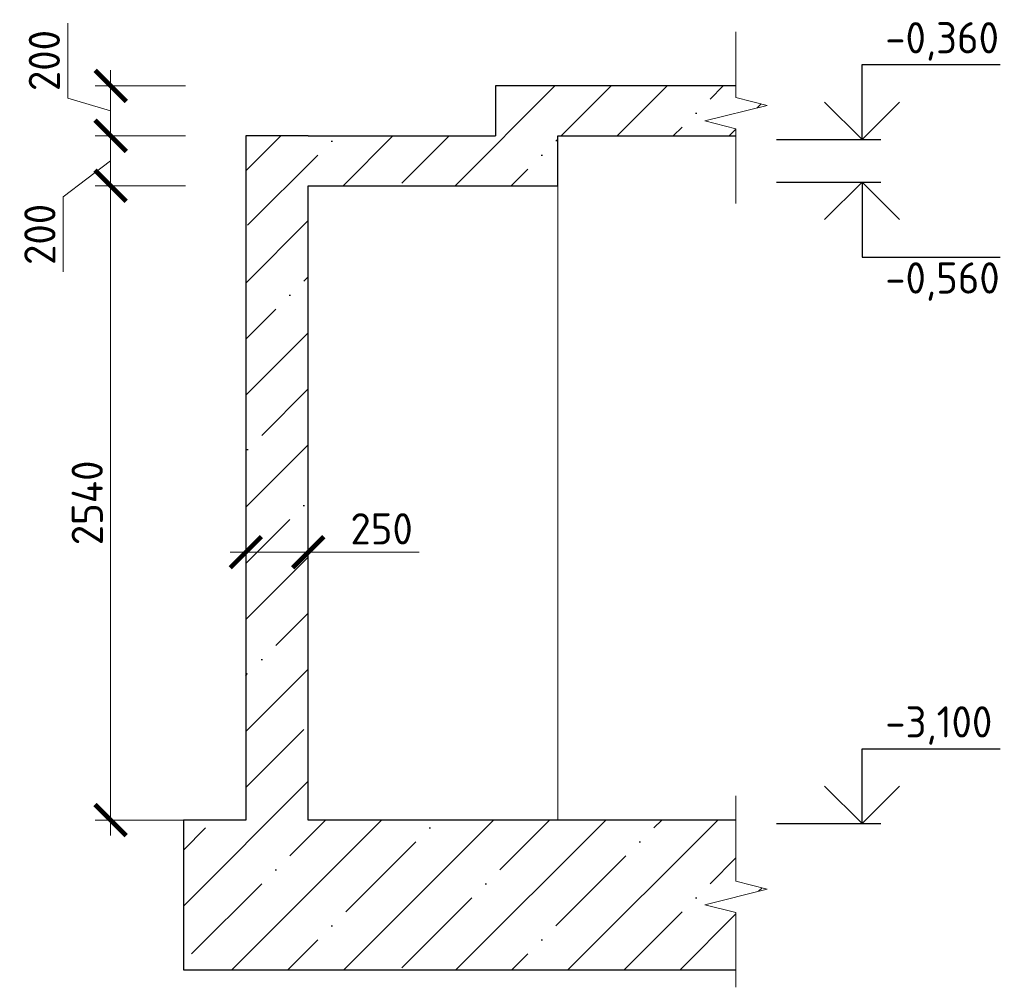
# Model space of a CAD drawing. Header units: millimetres. Extents: x 376598 to 1249954, y -318491 to -22134.
# Tile 73 of 256: x 510614 to 518503, y -132150 to -124400. Entities that reach past the tile are written whole.
import ezdxf

# ---------------------------------------------------------------- set-up
doc = ezdxf.new("R2010")
doc.units = ezdxf.units.MM
for name, color, linetype, lineweight in [('AF_Stena', 90, 'Continuous', 18), ('размер', 1, 'Continuous', 25), ('РАЗМЕРЫ', 1, 'Continuous', 9)]:
    doc.layers.add(name, color=color, linetype=linetype, lineweight=lineweight)
doc.styles.add('GOST-2.304_Type-B', font='GOST_Common.ttf')
doc.dimstyles.new('мой 25', dxfattribs={"dimscale": 100, "dimtxt": 2.5, "dimasz": 2.5, "dimexe": 1.25, "dimexo": 0.625, "dimtad": 1, "dimdec": 0, "dimlfac": 0.5, "dimtxsty": 'GOST-2.304_Type-B', "dimblk": 'ARCHTICK', "dimcen": 2.5, "dimdle": 1.25, "dimaunit": 1, "dimadec": 1, "dimazin": 2, "dimtfac": 1, "dimtdec": 0, "dimtmove": 1, "dimatfit": 3, "dimfxl": 6, "dimfxlon": 1, "dimtfill": 1, "dimlwd": -1, "dimlwe": -1, "dimarcsym": 0})

# ---------------------------------------------------------------- blocks, each defined once
blk = doc.blocks.new('_ArchTick')
at = {"color": 0, "linetype": 'ByBlock', "const_width": 0.15}
blk.add_lwpolyline([(-0.5, -0.5), (0.5, 0.5)], dxfattribs=at)
blk = doc.blocks.new('*D981')
at = {"layer": 'DEFPOINTS', "color": 0, "lineweight": 0, "transparency": 16777216}
for p in [(511342.8, -125730.3), (513059.9, -125730.3), (512330.1, -130810.3)]:
    blk.add_point(p, dxfattribs=at)
at = {"layer": 'РАЗМЕРЫ', "color": 0, "linetype": 'Continuous', "transparency": 16777216}
for p, q in [((511342.8, -130935.3), (511342.8, -125605.3)), ((511942.8, -125730.3), (511217.8, -125730.3)), ((511942.8, -130810.3), (511217.8, -130810.3))]:
    blk.add_line(p, q, dxfattribs=at)
at = {"layer": 'РАЗМЕРЫ', "color": 0, "transparency": 16777216, "xscale": 250, "yscale": 250, "zscale": 250}
for p, rotation in [((511342.8, -125730.3), 90), ((511342.8, -130810.3), 270)]:
    blk.add_blockref('_ArchTick', p, dxfattribs=dict(at, rotation=rotation))
at = {"layer": 'РАЗМЕРЫ', "color": 0, "lineweight": 0, "transparency": 16777216, "insert": (511155.3, -128270.3), "char_height": 250, "attachment_point": 5, "rotation": 90, "style": 'GOST-2.304_Type-B', "bg_fill": 3, "box_fill_scale": 1.1, "bg_fill_color": 256, "bg_fill_true_color": 13158600, "bg_fill_transparency": 0}
blk.add_mtext('2540', dxfattribs=at)
blk = doc.blocks.new('*D982')
at = {"layer": 'DEFPOINTS', "color": 0, "lineweight": 0, "transparency": 16777216}
for p in [(511342.8, -124930.3), (514425.4, -124930.3), (512839.6, -125330.3)]:
    blk.add_point(p, dxfattribs=at)
at = {"layer": 'РАЗМЕРЫ', "color": 0, "linetype": 'Continuous', "transparency": 16777216}
for p, q in [((510999, -125027.1), (510999, -124427.1)), ((511342.8, -125455.3), (511342.8, -124805.3)), ((511942.8, -124930.3), (511217.8, -124930.3)), ((511342.8, -125130.3), (510999, -125027.1)), ((511942.8, -125330.3), (511217.8, -125330.3))]:
    blk.add_line(p, q, dxfattribs=at)
at = {"layer": 'РАЗМЕРЫ', "color": 0, "transparency": 16777216, "xscale": 250, "yscale": 250, "zscale": 250}
for p, rotation in [((511342.8, -124930.3), 90), ((511342.8, -125330.3), 270)]:
    blk.add_blockref('_ArchTick', p, dxfattribs=dict(at, rotation=rotation))
at = {"layer": 'РАЗМЕРЫ', "color": 0, "lineweight": 0, "transparency": 16777216, "insert": (510811.5, -124727.1), "char_height": 250, "attachment_point": 5, "rotation": 90, "style": 'GOST-2.304_Type-B', "bg_fill": 3, "box_fill_scale": 1.1, "bg_fill_color": 256, "bg_fill_true_color": 13158600, "bg_fill_transparency": 0}
blk.add_mtext('200', dxfattribs=at)
blk = doc.blocks.new('*D983')
at = {"layer": 'DEFPOINTS', "color": 0, "lineweight": 0, "transparency": 16777216}
for p in [(512925.4, -128665.3), (512425.4, -128767.1), (512925.4, -128767.1)]:
    blk.add_point(p, dxfattribs=at)
at = {"layer": 'РАЗМЕРЫ', "color": 0, "linetype": 'Continuous', "transparency": 16777216}
for p, q in [((512425.4, -128704.6), (512425.4, -128540.3)), ((512925.4, -128704.6), (512925.4, -128540.3)), ((512300.4, -128665.3), (513050.4, -128665.3)), ((513813.7, -128665.3), (512925.4, -128665.3))]:
    blk.add_line(p, q, dxfattribs=at)
at = {"layer": 'РАЗМЕРЫ', "color": 0, "transparency": 16777216, "xscale": 250, "yscale": 250, "zscale": 250, "rotation": 180}
blk.add_blockref('_ArchTick', (512425.4, -128665.3), dxfattribs=at)
at = {"layer": 'РАЗМЕРЫ', "color": 0, "transparency": 16777216, "xscale": 250, "yscale": 250, "zscale": 250}
blk.add_blockref('_ArchTick', (512925.4, -128665.3), dxfattribs=at)
at = {"layer": 'РАЗМЕРЫ', "color": 0, "lineweight": 0, "transparency": 16777216, "insert": (513513.7, -128477.8), "char_height": 250, "attachment_point": 5, "style": 'GOST-2.304_Type-B', "bg_fill": 3, "box_fill_scale": 1.1, "bg_fill_color": 256, "bg_fill_true_color": 13158600, "bg_fill_transparency": 0}
blk.add_mtext('250', dxfattribs=at)
blk = doc.blocks.new('*D974')
at = {"layer": 'DEFPOINTS', "color": 0, "lineweight": 0, "transparency": 16777216}
for p in [(511342.8, -125330.3), (511942.8, -125330.3), (513059.9, -125730.3)]:
    blk.add_point(p, dxfattribs=at)
at = {"layer": 'РАЗМЕРЫ', "color": 0, "linetype": 'Continuous', "transparency": 16777216}
for p, q in [((511342.8, -125855.3), (511342.8, -125205.3)), ((511880.3, -125330.3), (511217.8, -125330.3)), ((511342.8, -125530.3), (510963.5, -125819.7)), ((511942.8, -125730.3), (511217.8, -125730.3)), ((510963.5, -125819.7), (510963.5, -126419.7))]:
    blk.add_line(p, q, dxfattribs=at)
at = {"layer": 'РАЗМЕРЫ', "color": 0, "transparency": 16777216, "xscale": 250, "yscale": 250, "zscale": 250}
for p, rotation in [((511342.8, -125330.3), 90), ((511342.8, -125730.3), 270)]:
    blk.add_blockref('_ArchTick', p, dxfattribs=dict(at, rotation=rotation))
at = {"layer": 'РАЗМЕРЫ', "color": 0, "lineweight": 0, "transparency": 16777216, "insert": (510776, -126119.7), "char_height": 250, "attachment_point": 5, "rotation": 90, "style": 'GOST-2.304_Type-B', "bg_fill": 3, "box_fill_scale": 1.1, "bg_fill_color": 256, "bg_fill_true_color": 13158600, "bg_fill_transparency": 0}
blk.add_mtext('200', dxfattribs=at)

msp = doc.modelspace()

# ---------------------------------------------------------------- hatches: boundary and pattern name
at = {"layer": 'размер', "transparency": 33554648}
h = msp.add_hatch(dxfattribs=at)
h.set_pattern_fill('ANSI35', color=1, scale=100)
h.set_pattern_definition([(45, (-27834.5, -68684.4), (-449.0128, 449.0128), []), (45, (-27385.5, -68684.4), (-449.0128, 449.0128), [793.75, -158.75, 0, -158.75])])
h.paths.add_polyline_path([(512925.4, -125730.3), (514925.4, -125730.3), (514925.4, -125330.3), (516352.6, -125330.3), (516352.6, -125328.6), (516352.6, -125273.6), (516102.6, -125211.1), (516602.6, -125086.1), (516352.6, -125023.6), (516352.6, -124968.6), (516352.6, -124930.3), (514425.4, -124930.3), (514425.4, -125330.3), (512925.4, -125330.3), (512425.4, -125330.3), (512425.4, -130810.3), (511925.4, -130810.3), (511925.4, -132010.3), (516352.6, -132010.3), (516352.6, -131606.2), (516352.6, -131551.2), (516102.6, -131488.7), (516602.6, -131363.7), (516352.6, -131301.2), (516352.6, -131246.2), (516352.6, -130810.3), (512925.4, -130810.3)])

# ---------------------------------------------------------------- linework, layer by layer
at = {"color": 0, "linetype": 'Continuous', "lineweight": 30, "transparency": 33554687}
for p, q in [((514425.4, -124930.3), (514425.4, -125330.3)), ((516352.6, -124930.3), (514425.4, -124930.3)), ((512925.4, -125330.3), (512425.4, -125330.3)), ((512425.4, -125330.3), (512425.4, -130810.3)), ((512925.4, -125330.3), (514425.4, -125330.3)), ((514925.4, -125730.3), (514925.4, -125330.3)), ((514925.4, -125330.3), (516352.6, -125330.3)), ((512925.4, -125730.3), (514925.4, -125730.3)), ((512925.4, -130810.3), (512925.4, -125730.3)), ((511925.4, -130810.3), (511925.4, -132010.3)), ((512425.4, -130810.3), (511925.4, -130810.3)), ((516352.6, -130810.3), (512925.4, -130810.3)), ((511925.4, -132010.3), (516352.6, -132010.3))]:
    msp.add_line(p, q, dxfattribs=at)
at = {"color": 0, "linetype": 'Continuous', "lineweight": 0, "transparency": 33554687}
msp.add_line((514925.4, -125730.3), (514925.4, -130810.3), dxfattribs=at)
for points in [[(517363, -124759.4), (518468.3, -124759.4)], [(517363, -125359.4), (517363, -124759.4)], [(517663, -125059.4), (517363, -125359.4), (517063, -125059.4)], [(516678.4, -125359.4), (517513, -125359.4)], [(516678.4, -125701.1), (517513, -125701.1)], [(517663, -126001.1), (517363, -125701.1), (517063, -126001.1)], [(517363, -125701.1), (517363, -126301.1)], [(517363, -126301.1), (518468.3, -126301.1)], [(517363, -130239.4), (518468.3, -130239.4)], [(517363, -130839.4), (517363, -130239.4)], [(517663, -130539.4), (517363, -130839.4), (517063, -130539.4)], [(516678.4, -130839.4), (517513, -130839.4)]]:
    msp.add_lwpolyline(points)
at = {"layer": 'AF_Stena', "lineweight": 20}
for points in [[(516352.6, -124968.6), (516352.6, -124496.7)], [(516352.6, -124968.6), (516352.6, -125023.6)], [(516352.6, -125023.6), (516602.6, -125086.1)], [(516602.6, -125086.1), (516102.6, -125211.1)], [(516102.6, -125211.1), (516352.6, -125273.6)], [(516352.6, -125273.6), (516352.6, -125328.6)], [(516352.6, -125328.6), (516352.6, -125872.7)], [(516352.6, -131246.2), (516352.6, -130617.2)], [(516352.6, -131246.2), (516352.6, -131301.2)], [(516352.6, -131301.2), (516602.6, -131363.7)], [(516602.6, -131363.7), (516102.6, -131488.7)], [(516102.6, -131488.7), (516352.6, -131551.2)], [(516352.6, -131551.2), (516352.6, -131606.2)], [(516352.6, -131606.2), (516352.6, -132150.3)]]:
    msp.add_lwpolyline(points, dxfattribs=at)

# ---------------------------------------------------------------- texts
at = {"style": 'GOST-2.304_Type-B'}
for s, p in [('-0,360', (517548.9, -124669.4)), ('-0,560', (517548.9, -126593.5)), ('-3,100', (517548.9, -130149.4))]:
    msp.add_text(s, height=250, dxfattribs=at).set_placement(p)

# ---------------------------------------------------------------- next in the draw order: dimensions: what is measured, and where the dimension line sits
at = {"layer": 'РАЗМЕРЫ', "lineweight": 0}
for base, p1, p2, picture, middle in [((511342.8, -124930.3), (512839.6, -125330.3), (514425.4, -124930.3), '*D982', (510811.5, -124964.6)), ((511342.8, -125730.3), (512330.1, -130810.3), (513059.9, -125730.3), '*D981', (511155.3, -128270.3))]:
    dim = msp.add_linear_dim(base=base, p1=p1, p2=p2, angle=90, dimstyle='мой 25', dxfattribs=at)
    dim.commit()
    dim.dimension.update_dxf_attribs({"geometry": picture, "text_midpoint": middle})

# ---------------------------------------------------------------- next in the draw order: dimensions: what is measured, and where the dimension line sits
dim = msp.add_linear_dim(base=(511342.8, -125330.3), p1=(513059.9, -125730.3), p2=(511942.8, -125330.3), angle=90, dimstyle='мой 25', dxfattribs=at)
dim.commit()
dim.dimension.update_dxf_attribs({"geometry": '*D974', "text_midpoint": (510963.5, -125882.2), "dimtype": 160})
dim = msp.add_linear_dim(base=(512925.4, -128665.3), p1=(512425.4, -128767.1), p2=(512925.4, -128767.1), dimstyle='мой 25', dxfattribs=at)
dim.commit()
dim.dimension.update_dxf_attribs({"geometry": '*D983', "text_midpoint": (513513.7, -128775.7), "dimtype": 160})

doc.saveas('drawing.dxf')
